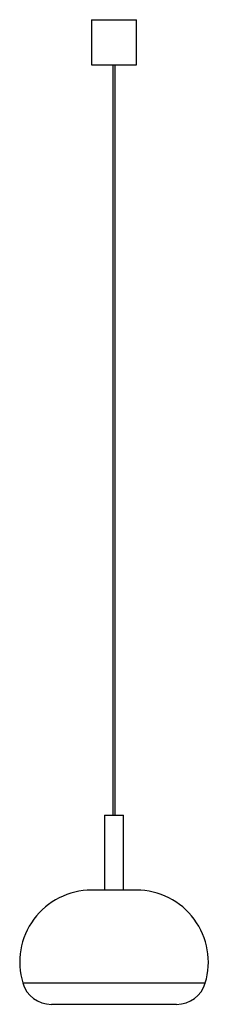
# Paper-space layout '_Posterior' of a CAD drawing. Header units: millimetres. Extents: x -114 to 138, y -51 to 1261.
import ezdxf

# ---------------------------------------------------------------- set-up
doc = ezdxf.new("R2010")
doc.units = ezdxf.units.MM

psp = doc.layouts.new('_Posterior')

# ---------------------------------------------------------------- linework, layer by layer
at = {"color": 7, "linetype": 'Continuous', "lineweight": 25}
for p, q in [((-17.8, 1261.1), (-17.8, 1201.1)), ((-17.8, 1261.1), (42.2, 1261.1)), ((42.2, 1201.1), (42.2, 1261.1)), ((-17.8, 1201.1), (42.2, 1201.1)), ((10.7, 1201.1), (10.7, 201.1)), ((13.7, 201.1), (13.7, 1201.1)), ((-0.3, 201.1), (-0.3, 101.1)), ((-0.3, 201.1), (24.7, 201.1)), ((24.7, 101.1), (24.7, 201.1)), ((42.2, 101.1), (-17.8, 101.1)), ((95.7, -51.1), (-71.4, -51.1))]:
    psp.add_line(p, q, dxfattribs=at)
at = {"color": 8, "linetype": 'Continuous', "lineweight": 25}
psp.add_line((134, -22.7), (-109.6, -22.7), dxfattribs=at)
at = {"color": 7, "linetype": 'Continuous', "lineweight": 25}
for centre, radius, start, end in [((-17.8, 5.2), 95.9, 90, 196.885), ((42.2, 5.2), 95.9, 343.115, 90), ((-71.4, -11.1), 40, 196.885, 270), ((95.7, -11.1), 40, 270, 343.115)]:
    psp.add_arc(centre, radius, start, end, dxfattribs=at)

doc.saveas('drawing.dxf')
